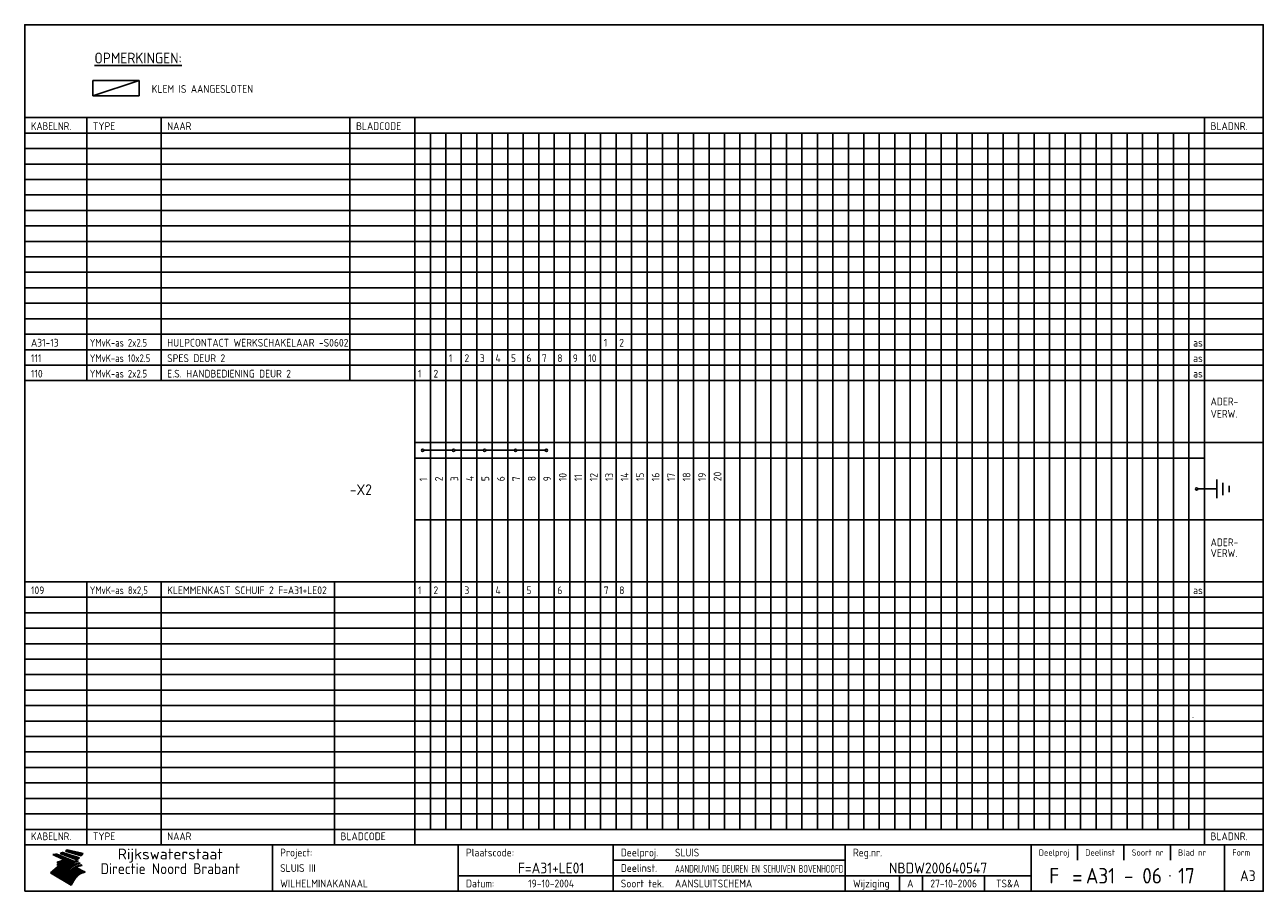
# Model space of a CAD drawing. Extents: x 10 to 410, y 10 to 290.
import ezdxf
from ezdxf.enums import TextEntityAlignment as Align

# ---------------------------------------------------------------- set-up
doc = ezdxf.new("R2010")
doc.units = 0
doc.header["$MEASUREMENT"] = 0
doc.linetypes.add('CENTRE', pattern=[50.8, 31.75, -6.35, 6.35, -6.35])
doc.layers.get('0').update_dxf_attribs({"linetype": 'CONTINUOUS'})
for name, color, linetype in [('0-25', 7, 'CONTINUOUS'), ('0-35', 2, 'CONTINUOUS'), ('0-50', 3, 'CONTINUOUS'), ('B-25', 7, 'CONTINUOUS'), ('B-35', 2, 'CONTINUOUS'), ('S-25', 7, 'CONTINUOUS'), ('S-35', 2, 'CONTINUOUS')]:
    doc.layers.add(name, color=color, linetype=linetype)
doc.styles.add('ISO', font='iso.shx')
doc.styles.get("Standard").update_dxf_attribs({"font": 'iso.shx'})

# ---------------------------------------------------------------- blocks, each defined once
blk = doc.blocks.new('rme15')
at = {"layer": '0-25'}
for p, q in [((410, 35), (10, 35)), ((410, 30), (10, 30)), ((350, 25), (350, 20)), ((365, 25), (365, 20)), ((380, 25), (380, 20)), ((200, 20), (275, 20)), ((150, 15), (335, 15)), ((292.5, 15), (292.5, 10)), ((300, 15), (300, 10)), ((320, 15), (320, 10))]:
    blk.add_line(p, q, dxfattribs=at)
at = {"layer": '0-25', "color": 7}
for p, q in [((19.1, 21.89), (25.12, 19)), ((19.1, 21.89), (25.12, 19)), ((19.17, 21.86), (20.7, 21.86)), ((19.29, 21.8), (20.83, 21.8)), ((19.4, 21.75), (20.96, 21.75)), ((19.52, 21.69), (21.09, 21.69)), ((19.64, 21.63), (21.22, 21.63)), ((19.74, 21.92), (20.56, 21.92)), ((19.75, 21.58), (21.36, 21.58)), ((19.87, 21.52), (21.49, 21.52)), ((19.99, 21.47), (21.62, 21.47)), ((20.11, 21.41), (21.75, 21.41)), ((20.22, 21.35), (21.88, 21.35)), ((20.25, 21.97), (20.43, 21.97)), ((20.34, 21.3), (22.02, 21.3)), ((20.38, 21.99), (26.02, 19.59)), ((20.38, 21.99), (26.02, 19.59)), ((20.46, 21.24), (22.15, 21.24)), ((20.57, 21.18), (22.28, 21.18)), ((20.69, 21.13), (22.41, 21.13)), ((20.81, 21.07), (22.55, 21.07)), ((20.92, 21.02), (22.68, 21.02)), ((21.04, 20.96), (22.81, 20.96)), ((21.16, 20.9), (22.94, 20.9)), ((21.27, 20.85), (23.07, 20.85)), ((21.39, 20.79), (23.21, 20.79)), ((21.47, 22.25), (26.83, 20.19)), ((21.47, 22.25), (26.83, 20.19)), ((21.49, 22.25), (23.07, 22.25)), ((21.51, 20.73), (23.34, 20.73)), ((21.6, 22.2), (23.25, 22.2)), ((21.63, 20.68), (23.47, 20.68)), ((21.65, 22.31), (22.89, 22.31)), ((21.74, 20.62), (23.6, 20.62)), ((21.75, 22.14), (23.42, 22.14)), ((21.8, 22.37), (22.71, 22.37)), ((21.86, 20.57), (23.73, 20.57)), ((21.9, 22.08), (23.6, 22.08)), ((21.94, 22.42), (22.53, 22.42)), ((21.98, 20.51), (23.87, 20.51)), ((22.04, 22.03), (23.78, 22.03)), ((22.06, 22.48), (22.36, 22.48)), ((22.09, 20.45), (24, 20.45)), ((22.18, 22.53), (27.65, 20.8)), ((22.18, 22.53), (27.65, 20.8)), ((22.19, 21.97), (23.96, 21.97)), ((22.21, 20.4), (24.13, 20.4)), ((22.33, 20.34), (24.26, 20.34)), ((22.34, 21.92), (24.13, 21.92)), ((22.37, 20), (23.08, 20)), ((22.44, 20.28), (24.4, 20.28)), ((22.48, 21.86), (24.31, 21.86)), ((22.49, 20.06), (23.04, 20.06)), ((22.56, 20.23), (24.53, 20.23)), ((22.61, 20.12), (22.93, 20.12)), ((22.63, 21.8), (24.49, 21.8)), ((22.68, 20.17), (24.66, 20.17)), ((22.71, 20.17), (22.82, 20.17)), ((23.11, 20.02), (22.77, 20.2)), ((23.11, 20.02), (22.77, 20.2)), ((22.78, 21.75), (24.67, 21.75)), ((22.79, 20.12), (24.79, 20.12)), ((22.91, 20.06), (24.92, 20.06)), ((22.92, 21.69), (24.85, 21.69)), ((23.03, 20), (25.06, 20)), ((23.07, 21.63), (25.02, 21.63)), ((23.14, 22.99), (28.22, 21.46)), ((23.14, 22.99), (28.22, 21.46)), ((23.15, 22.98), (25.33, 22.98)), ((23.22, 21.58), (25.2, 21.58)), ((23.23, 23.04), (25.09, 23.04)), ((23.32, 23.1), (24.84, 23.1)), ((23.34, 22.93), (25.57, 22.93)), ((23.36, 21.52), (25.38, 21.52)), ((23.4, 23.15), (24.6, 23.15)), ((23.49, 23.21), (24.36, 23.21)), ((23.51, 21.47), (25.56, 21.47)), ((23.52, 22.87), (25.81, 22.87)), ((23.57, 23.27), (24.12, 23.27)), ((23.64, 23.32), (23.87, 23.32)), ((23.66, 21.41), (25.74, 21.41)), ((23.7, 23.36), (28.82, 22.17)), ((23.7, 23.36), (28.82, 22.17)), ((23.71, 22.82), (26.06, 22.82)), ((23.8, 21.35), (25.91, 21.35)), ((23.9, 22.76), (26.3, 22.76)), ((23.95, 21.3), (26.09, 21.3)), ((24.09, 22.7), (26.54, 22.7)), ((24.09, 21.24), (26.27, 21.24)), ((24.24, 21.18), (26.45, 21.18)), ((24.27, 22.65), (26.78, 22.65)), ((24.39, 21.13), (26.62, 21.13)), ((24.46, 22.59), (27.03, 22.59)), ((24.53, 21.07), (26.8, 21.07)), ((24.65, 22.53), (27.27, 22.53)), ((24.68, 21.02), (26.98, 21.02)), ((24.83, 20.96), (27.16, 20.96)), ((24.84, 22.48), (27.51, 22.48)), ((24.97, 20.9), (27.34, 20.9)), ((25.02, 22.42), (27.75, 22.42)), ((25.12, 20.85), (27.51, 20.85)), ((25.21, 22.37), (28, 22.37)), ((25.27, 20.79), (27.63, 20.79)), ((25.4, 22.31), (28.24, 22.31)), ((25.41, 20.73), (27.57, 20.73)), ((25.56, 20.68), (27.51, 20.68)), ((25.58, 22.25), (28.48, 22.25)), ((25.71, 20.62), (27.44, 20.62)), ((25.77, 22.2), (28.72, 22.2)), ((25.85, 20.57), (27.37, 20.57)), ((25.96, 22.14), (28.79, 22.14)), ((26, 20.51), (27.29, 20.51)), ((26.15, 22.08), (28.75, 22.08)), ((26.15, 20.45), (27.22, 20.45)), ((26.29, 20.4), (27.14, 20.4)), ((26.33, 22.03), (28.71, 22.03)), ((26.44, 20.34), (27.06, 20.34)), ((26.52, 21.97), (28.66, 21.97)), ((26.59, 20.28), (26.97, 20.28)), ((26.71, 21.92), (28.62, 21.92)), ((26.73, 20.23), (26.89, 20.23)), ((26.9, 21.86), (28.57, 21.86)), ((27.08, 21.8), (28.52, 21.8)), ((27.27, 21.75), (28.48, 21.75)), ((27.46, 21.69), (28.43, 21.69)), ((27.65, 21.63), (28.38, 21.63)), ((27.83, 21.58), (28.33, 21.58)), ((28.02, 21.52), (28.28, 21.52)), ((28.21, 21.47), (28.22, 21.47)), ((20.58, 17.88), (18.3, 16)), ((20.58, 17.88), (18.3, 16)), ((24.94, 11.97), (18.3, 16)), ((24.94, 11.97), (18.3, 16)), ((18.31, 16.01), (20.96, 16.01)), ((18.38, 16.07), (21.46, 16.07)), ((18.45, 16.12), (21.88, 16.12)), ((18.52, 16.18), (22.15, 16.18)), ((18.59, 16.23), (22.38, 16.23)), ((18.65, 16.29), (22.58, 16.29)), ((18.72, 16.35), (22.75, 16.35)), ((18.79, 16.4), (22.91, 16.4)), ((18.86, 16.46), (20.6, 16.46)), ((18.93, 16.52), (20.6, 16.52)), ((18.99, 16.57), (20.6, 16.57)), ((19.06, 16.63), (20.6, 16.63)), ((19.13, 16.68), (20.6, 16.68)), ((19.2, 16.74), (20.6, 16.74)), ((19.27, 16.8), (20.6, 16.8)), ((19.33, 16.85), (21.07, 16.85)), ((19.4, 16.91), (21.55, 16.91)), ((19.47, 16.97), (21.88, 16.97)), ((19.54, 17.02), (22.13, 17.02)), ((19.61, 17.08), (22.34, 17.08)), ((19.67, 17.13), (20.6, 17.13)), ((19.74, 17.19), (20.6, 17.19)), ((19.81, 17.25), (20.6, 17.25)), ((19.88, 17.3), (20.6, 17.3)), ((19.95, 17.36), (20.6, 17.36)), ((20.01, 17.42), (20.6, 17.42)), ((20.08, 17.47), (20.93, 17.47)), ((20.15, 17.53), (21.26, 17.53)), ((20.22, 17.58), (21.51, 17.58)), ((20.29, 17.64), (21.72, 17.64)), ((20.35, 17.7), (21.9, 17.7)), ((20.42, 17.75), (22.07, 17.75)), ((20.49, 17.81), (22.22, 17.81)), ((20.56, 17.87), (22.36, 17.87)), ((20.6, 19.11), (20.58, 19.51)), ((20.6, 19.11), (20.58, 19.51)), ((20.58, 19.5), (22.09, 19.5)), ((20.58, 19.44), (21.95, 19.44)), ((20.59, 19.38), (21.79, 19.38)), ((20.59, 19.33), (21.62, 19.33)), ((20.59, 19.27), (21.42, 19.27)), ((20.6, 19.22), (21.2, 19.22)), ((20.6, 19.16), (20.93, 19.16)), ((20.6, 19.11), (20.69, 19.12)), ((20.6, 19.11), (20.69, 19.12)), ((20.6, 18.79), (20.77, 18.81)), ((20.6, 18.79), (20.77, 18.81)), ((20.6, 18.29), (20.6, 18.79)), ((20.6, 18.29), (20.6, 18.79)), ((20.6, 18.77), (22.46, 18.77)), ((20.6, 18.71), (22.33, 18.71)), ((20.6, 18.65), (22.19, 18.65)), ((20.6, 18.6), (22.04, 18.6)), ((20.6, 18.54), (21.87, 18.54)), ((20.6, 18.48), (21.68, 18.48)), ((20.6, 18.43), (21.46, 18.43)), ((20.6, 18.37), (21.21, 18.37)), ((20.6, 18.29), (20.88, 18.32)), ((20.6, 18.29), (20.88, 18.32)), ((20.6, 18.32), (20.87, 18.32)), ((20.6, 17.88), (20.86, 17.91)), ((20.6, 17.88), (20.86, 17.91)), ((20.6, 17.43), (20.97, 17.48)), ((20.6, 17.43), (20.97, 17.48)), ((20.6, 17.43), (20.6, 17.09)), ((20.6, 17.43), (20.6, 17.09)), ((20.6, 17.09), (21.26, 17.16)), ((20.6, 17.09), (21.26, 17.16)), ((20.6, 16.8), (21.37, 16.89)), ((20.6, 16.8), (21.37, 16.89)), ((20.6, 16.8), (20.6, 16.45)), ((20.6, 16.8), (20.6, 16.45)), ((20.6, 16.45), (21.56, 16.56)), ((20.6, 16.45), (21.56, 16.56)), ((20.6, 15.97), (21.67, 16.09)), ((20.6, 15.97), (21.67, 16.09)), ((20.7, 16.46), (23.06, 16.46)), ((20.9, 19.55), (22.23, 19.55)), ((20.9, 18.82), (22.59, 18.82)), ((20.98, 17.92), (22.5, 17.92)), ((21.02, 17.13), (22.53, 17.13)), ((21.19, 19.61), (22.35, 19.61)), ((21.2, 16.52), (23.2, 16.52)), ((21.32, 18.88), (22.71, 18.88)), ((21.32, 17.98), (22.62, 17.98)), ((21.42, 19.67), (22.47, 19.67)), ((21.47, 17.19), (22.7, 17.19)), ((21.59, 18.03), (22.74, 18.03)), ((21.61, 18.93), (22.82, 18.93)), ((21.62, 19.72), (22.59, 19.72)), ((21.72, 16.57), (23.32, 16.57)), ((21.77, 17.25), (22.85, 17.25)), ((21.8, 19.78), (22.69, 19.78)), ((21.8, 18.09), (22.85, 18.09)), ((21.84, 18.99), (22.92, 18.99)), ((21.96, 19.83), (22.79, 19.83)), ((21.99, 18.15), (22.95, 18.15)), ((22.01, 17.3), (22.99, 17.3)), ((22.03, 19.05), (23.03, 19.05)), ((22.1, 16.63), (23.44, 16.63)), ((22.11, 19.89), (22.89, 19.89)), ((22.16, 18.2), (23.05, 18.2)), ((22.21, 19.1), (23.12, 19.1)), ((22.21, 17.36), (23.12, 17.36)), ((22.24, 19.95), (22.99, 19.95)), ((22.31, 18.26), (23.15, 18.26)), ((22.36, 19.16), (23.22, 19.16)), ((22.38, 16.68), (23.56, 16.68)), ((22.39, 17.42), (23.24, 17.42)), ((22.45, 18.32), (23.24, 18.32)), ((22.51, 19.22), (23.3, 19.22)), ((22.56, 17.47), (23.36, 17.47)), ((22.59, 18.37), (23.33, 18.37)), ((22.6, 16.74), (23.66, 16.74)), ((22.64, 19.27), (23.39, 19.27)), ((22.71, 18.43), (23.42, 18.43)), ((22.71, 17.53), (23.47, 17.53)), ((22.77, 19.33), (23.47, 19.33)), ((22.79, 16.8), (23.77, 16.8)), ((22.83, 18.48), (23.5, 18.48)), ((22.84, 17.58), (23.57, 17.58)), ((22.89, 19.38), (23.55, 19.38)), ((22.94, 18.54), (23.58, 18.54)), ((22.96, 16.85), (23.86, 16.85)), ((22.97, 17.64), (23.67, 17.64)), ((23, 19.44), (23.63, 19.44)), ((23.04, 18.6), (23.66, 18.6)), ((23.1, 19.5), (23.72, 19.5)), ((23.1, 17.7), (23.77, 17.7)), ((23.12, 16.91), (23.96, 16.91)), ((23.14, 18.65), (23.74, 18.65)), ((23.15, 19.95), (25.19, 19.95)), ((23.21, 19.55), (23.8, 19.55)), ((23.21, 17.75), (23.86, 17.75)), ((23.21, 16.01), (28.9, 16.01)), ((23.24, 18.71), (23.82, 18.71)), ((23.26, 19.89), (25.32, 19.89)), ((23.26, 16.97), (24.05, 16.97)), ((23.3, 19.61), (23.88, 19.61)), ((23.32, 17.81), (23.95, 17.81)), ((23.33, 18.77), (23.91, 18.77)), ((23.37, 16.07), (29.08, 16.07)), ((23.38, 19.83), (25.45, 19.83)), ((23.39, 19.67), (23.81, 19.67)), ((23.39, 17.02), (24.14, 17.02)), ((23.42, 18.82), (23.99, 18.82)), ((23.42, 17.87), (24.03, 17.87)), ((23.45, 19.7), (23.58, 19.79)), ((23.45, 19.7), (23.58, 19.79)), ((23.48, 19.72), (23.7, 19.72)), ((23.5, 19.78), (25.58, 19.78)), ((23.51, 18.88), (24.07, 18.88)), ((23.51, 16.12), (29.27, 16.12)), ((23.52, 17.92), (24.11, 17.92)), ((23.52, 17.08), (24.22, 17.08)), ((23.54, 18.9), (24.3, 19.42)), ((23.54, 18.9), (24.3, 19.42)), ((23.56, 19.78), (23.59, 19.78)), ((23.56, 19.39), (23.9, 19.62)), ((23.56, 19.39), (23.9, 19.62)), ((23.58, 19.79), (23.9, 19.62)), ((23.58, 19.79), (23.9, 19.62)), ((23.59, 18.93), (24.15, 18.93)), ((23.61, 19.72), (25.72, 19.72)), ((23.62, 17.98), (24.2, 17.98)), ((23.63, 17.13), (24.3, 17.13)), ((23.65, 18.59), (24.62, 19.25)), ((23.65, 18.59), (24.62, 19.25)), ((29.41, 16.17), (23.65, 16.17)), ((23.67, 18.99), (24.23, 18.99)), ((23.71, 18.03), (24.28, 18.03)), ((23.73, 19.67), (25.85, 19.67)), ((23.75, 19.05), (24.32, 19.05)), ((23.75, 17.19), (24.38, 17.19)), ((23.77, 16.23), (29.47, 16.23)), ((23.79, 18.09), (24.36, 18.09)), ((23.83, 19.1), (24.4, 19.1)), ((23.85, 19.61), (25.98, 19.61)), ((23.85, 17.25), (24.46, 17.25)), ((23.88, 18.15), (24.44, 18.15)), ((23.89, 16.29), (29.36, 16.29)), ((23.92, 19.16), (24.48, 19.16)), ((23.94, 18.19), (25.23, 19.07)), ((23.94, 18.19), (25.23, 19.07)), ((23.95, 17.3), (24.55, 17.3)), ((23.96, 19.55), (25.96, 19.55)), ((23.96, 18.2), (24.53, 18.2)), ((24, 19.22), (24.56, 19.22)), ((24, 16.35), (29.24, 16.35)), ((24.04, 18.26), (24.61, 18.26)), ((24.05, 17.36), (24.63, 17.36)), ((24.06, 17.88), (25.34, 18.76)), ((24.06, 17.88), (25.34, 18.76)), ((24.08, 19.5), (25.88, 19.5)), ((24.08, 19.27), (24.58, 19.27)), ((24.11, 16.4), (29.13, 16.4)), ((24.13, 18.32), (24.69, 18.32)), ((24.14, 17.42), (24.71, 17.42)), ((24.16, 19.33), (24.47, 19.33)), ((24.2, 19.44), (25.79, 19.44)), ((24.21, 18.37), (24.77, 18.37)), ((24.21, 16.46), (29.02, 16.46)), ((24.23, 17.47), (24.79, 17.47)), ((24.24, 17.48), (25.52, 18.36)), ((24.24, 17.48), (25.52, 18.36)), ((24.25, 19.38), (24.36, 19.38)), ((24.29, 18.43), (24.85, 18.43)), ((24.3, 19.42), (24.62, 19.25)), ((24.3, 19.42), (24.62, 19.25)), ((24.31, 19.38), (25.71, 19.38)), ((24.31, 17.53), (24.87, 17.53)), ((24.31, 16.52), (28.91, 16.52)), ((24.35, 17.17), (25.64, 18.05)), ((24.35, 17.17), (25.64, 18.05)), ((24.37, 18.48), (24.94, 18.48)), ((24.39, 17.58), (24.96, 17.58)), ((24.4, 16.57), (28.79, 16.57)), ((24.43, 19.33), (25.62, 19.33)), ((24.45, 18.54), (25.02, 18.54)), ((24.47, 17.64), (25.04, 17.64)), ((24.49, 16.63), (28.68, 16.63)), ((24.54, 18.6), (25.1, 18.6)), ((24.55, 19.27), (25.54, 19.27)), ((24.56, 17.7), (25.12, 17.7)), ((24.57, 16.68), (28.57, 16.68)), ((24.62, 18.65), (25.18, 18.65)), ((24.63, 16.72), (25.91, 17.6)), ((24.63, 16.72), (25.91, 17.6)), ((24.64, 17.75), (25.2, 17.75)), ((24.66, 16.74), (28.45, 16.74)), ((24.67, 19.22), (25.45, 19.22)), ((24.7, 18.71), (25.27, 18.71)), ((24.72, 17.81), (25.29, 17.81)), ((24.74, 16.8), (28.34, 16.8)), ((24.78, 19.16), (25.37, 19.16)), ((24.78, 18.77), (25.34, 18.77)), ((24.8, 17.87), (25.37, 17.87)), ((24.82, 16.85), (28.23, 16.85)), ((24.87, 18.82), (25.4, 18.82)), ((24.89, 17.92), (25.45, 17.92)), ((24.9, 19.1), (25.28, 19.1)), ((24.9, 16.91), (28.11, 16.91)), ((24.95, 18.88), (25.45, 18.88)), ((24.97, 17.98), (25.53, 17.98)), ((24.99, 16.97), (28, 16.97)), ((25.02, 19.05), (25.2, 19.05)), ((25.03, 18.93), (25.51, 18.93)), ((25.05, 18.03), (25.61, 18.03)), ((25.07, 17.02), (27.89, 17.02)), ((25.11, 18.99), (25.57, 18.99)), ((26.02, 19.59), (25.12, 19)), ((26.02, 19.59), (25.12, 19)), ((25.13, 18.09), (25.68, 18.09)), ((25.15, 17.08), (27.77, 17.08)), ((25.19, 19.05), (25.63, 19.05)), ((25.21, 18.15), (25.75, 18.15)), ((25.23, 17.13), (27.66, 17.13)), ((25.26, 19.1), (25.7, 19.1)), ((25.3, 18.2), (25.82, 18.2)), ((25.31, 17.19), (27.55, 17.19)), ((25.33, 19.16), (25.77, 19.16)), ((25.38, 18.26), (25.89, 18.26)), ((25.39, 19.22), (25.85, 19.22)), ((25.4, 17.25), (27.43, 17.25)), ((25.46, 18.32), (25.97, 18.32)), ((25.47, 19.27), (25.93, 19.27)), ((25.48, 17.3), (27.32, 17.3)), ((25.54, 19.33), (26.03, 19.33)), ((25.54, 18.37), (26.06, 18.37)), ((25.56, 17.36), (27.21, 17.36)), ((25.62, 18.43), (26.14, 18.43)), ((25.63, 19.38), (26.13, 19.38)), ((25.64, 17.42), (27.1, 17.42)), ((25.7, 18.48), (26.24, 18.48)), ((25.72, 19.44), (26.24, 19.44)), ((25.73, 17.47), (26.98, 17.47)), ((25.79, 18.54), (26.34, 18.54)), ((25.81, 17.53), (26.87, 17.53)), ((25.82, 19.5), (26.36, 19.5)), ((25.89, 18.6), (26.46, 18.6)), ((25.89, 17.58), (26.76, 17.58)), ((25.93, 19.55), (26.53, 19.55)), ((25.96, 17.64), (26.64, 17.64)), ((25.99, 18.65), (26.58, 18.65)), ((26.04, 17.7), (26.59, 17.7)), ((26.06, 19.61), (26.85, 19.61)), ((26.1, 18.71), (26.72, 18.71)), ((26.12, 17.75), (26.67, 17.75)), ((26.2, 17.81), (26.76, 17.81)), ((26.21, 19.67), (27.23, 19.67)), ((26.23, 18.77), (26.89, 18.77)), ((26.29, 17.87), (26.86, 17.87)), ((26.37, 18.82), (27.09, 18.82)), ((26.39, 17.92), (26.97, 17.92)), ((26.44, 19.72), (27.18, 19.72)), ((26.49, 17.98), (27.09, 17.98)), ((26.53, 18.88), (27.34, 18.88)), ((26.56, 17.68), (29.54, 16.2)), ((26.56, 17.68), (29.54, 16.2)), ((26.6, 18.03), (27.22, 18.03)), ((26.72, 18.09), (27.38, 18.09)), ((26.73, 18.93), (27.66, 18.93)), ((26.85, 18.15), (27.56, 18.15)), ((26.99, 18.99), (27.9, 18.99)), ((27, 18.2), (27.8, 18.2)), ((27.13, 19.78), (27.25, 19.64)), ((27.13, 19.78), (27.25, 19.64)), ((27.18, 18.26), (28.13, 18.26)), ((27.26, 19.05), (27.84, 19.05)), ((27.39, 18.32), (28.47, 18.32)), ((27.7, 18.37), (28.49, 18.37)), ((27.78, 19.1), (27.93, 18.96)), ((27.78, 19.1), (27.93, 18.96)), ((28, 18.43), (28.44, 18.43)), ((28.29, 15.83), (29.54, 16.2)), ((28.29, 15.83), (29.54, 16.2)), ((28.39, 18.48), (28.54, 18.32)), ((28.39, 18.48), (28.54, 18.32)), ((29.54, 16.2), (29.45, 16.17)), ((29.54, 16.2), (29.45, 16.17)), ((29.46, 16.18), (29.47, 16.18)), ((18.38, 15.95), (20.6, 15.95)), ((18.47, 15.9), (20.6, 15.9)), ((18.57, 15.84), (20.6, 15.84)), ((18.66, 15.78), (20.6, 15.78)), ((18.75, 15.73), (20.6, 15.73)), ((18.85, 15.67), (20.6, 15.67)), ((18.94, 15.62), (20.6, 15.62)), ((19.03, 15.56), (27.83, 15.56)), ((19.12, 15.5), (27.75, 15.5)), ((19.22, 15.45), (27.66, 15.45)), ((19.31, 15.39), (27.58, 15.39)), ((19.4, 15.33), (27.5, 15.33)), ((19.49, 15.28), (27.43, 15.28)), ((19.59, 15.22), (27.36, 15.22)), ((19.68, 15.17), (27.29, 15.17)), ((19.77, 15.11), (27.22, 15.11)), ((19.86, 15.05), (27.15, 15.05)), ((19.96, 15), (27.09, 15)), ((20.05, 14.94), (27.02, 14.94)), ((20.14, 14.88), (26.96, 14.88)), ((20.24, 14.83), (26.9, 14.83)), ((20.33, 14.77), (26.84, 14.77)), ((20.42, 14.72), (26.79, 14.72)), ((20.51, 14.66), (26.73, 14.66)), ((20.6, 15.97), (20.6, 15.58)), ((20.6, 15.97), (20.6, 15.58)), ((20.6, 15.58), (21.95, 15.73)), ((20.6, 15.58), (21.95, 15.73)), ((20.61, 14.6), (26.68, 14.6)), ((20.7, 14.55), (26.62, 14.55)), ((20.79, 14.49), (26.57, 14.49)), ((20.88, 14.43), (26.52, 14.43)), ((20.94, 15.62), (27.92, 15.62)), ((20.98, 14.38), (26.47, 14.38)), ((21.07, 14.32), (26.42, 14.32)), ((21.16, 14.27), (26.38, 14.27)), ((21.25, 14.21), (26.33, 14.21)), ((21.35, 14.15), (26.29, 14.15)), ((21.44, 14.1), (26.24, 14.1)), ((21.45, 15.67), (28.01, 15.67)), ((21.53, 14.04), (26.2, 14.04)), ((21.63, 13.98), (26.16, 13.98)), ((21.72, 13.93), (26.12, 13.93)), ((21.81, 13.87), (26.08, 13.87)), ((21.9, 13.82), (26.04, 13.82)), ((21.96, 15.73), (28.11, 15.73)), ((22, 13.76), (26, 13.76)), ((22.09, 13.7), (25.96, 13.7)), ((22.18, 13.65), (25.93, 13.65)), ((22.27, 13.59), (25.89, 13.59)), ((22.34, 15.78), (28.21, 15.78)), ((22.37, 13.53), (25.86, 13.53)), ((22.46, 13.48), (25.82, 13.48)), ((22.55, 13.42), (25.79, 13.42)), ((22.62, 15.84), (28.33, 15.84)), ((22.65, 13.37), (25.76, 13.37)), ((22.74, 13.31), (25.73, 13.31)), ((22.83, 13.25), (25.69, 13.25)), ((22.84, 15.9), (28.52, 15.9)), ((22.92, 13.2), (25.66, 13.2)), ((23.02, 13.14), (25.63, 13.14)), ((23.04, 15.95), (28.71, 15.95)), ((23.11, 13.08), (25.59, 13.08)), ((23.2, 13.03), (25.56, 13.03)), ((23.29, 12.97), (25.53, 12.97)), ((23.39, 12.92), (25.5, 12.92)), ((23.48, 12.86), (25.46, 12.86)), ((23.57, 12.8), (25.43, 12.8)), ((23.66, 12.75), (25.4, 12.75)), ((23.76, 12.69), (25.36, 12.69)), ((23.85, 12.63), (25.33, 12.63)), ((23.94, 12.58), (25.3, 12.58)), ((24.04, 12.52), (25.26, 12.52)), ((24.13, 12.47), (25.23, 12.47)), ((24.22, 12.41), (25.2, 12.41)), ((24.31, 12.35), (25.17, 12.35)), ((24.41, 12.3), (25.13, 12.3)), ((24.5, 12.24), (25.1, 12.24)), ((24.59, 12.18), (25.07, 12.18)), ((24.68, 12.13), (25.03, 12.13)), ((24.78, 12.07), (25, 12.07)), ((24.87, 12.02), (24.97, 12.02)), ((24.94, 11.97), (25.81, 13.45)), ((24.94, 11.97), (25.81, 13.45))]:
    blk.add_line(p, q, dxfattribs=at)
for centre, radius, start, end in [((19.15, 29.7), 7.8, 269.6055, 279.0886), ((19.15, 29.7), 7.8, 269.6055, 279.0886), ((19.93, 25.38), 5.91, 276.3402, 298.7463), ((19.93, 25.38), 5.91, 276.3402, 298.7463), ((19.84, 25.09), 6.03, 278.129, 302.868), ((19.84, 25.09), 6.03, 278.129, 302.868), ((19.84, 27.26), 5.27, 288.0217, 296.3084), ((19.84, 27.26), 5.27, 288.0217, 296.3084), ((20.49, 27.56), 5.28, 300.0654, 307.393), ((20.49, 27.56), 5.28, 300.0654, 307.393), ((24.11, 24.7), 5.26, 301.1147, 312.2814), ((24.11, 24.7), 5.26, 301.1147, 312.2814), ((21.95, 27.32), 8.59, 316.9248, 323.1399), ((21.95, 27.32), 8.59, 316.9248, 323.1399), ((20.21, 23.78), 5.91, 273.6149, 304.3803), ((20.21, 23.78), 5.91, 273.6149, 304.3803), ((20.35, 24.56), 5.76, 274.164, 302.5474), ((20.35, 24.56), 5.76, 274.164, 302.5474), ((20.05, 24.28), 6.02, 277.9472, 305.7139), ((20.05, 24.28), 6.02, 277.9472, 305.7139), ((20.04, 23.49), 6.09, 278.8115, 306.4242), ((20.04, 23.49), 6.09, 278.8115, 306.4242), ((20.53, 23.07), 5.96, 277.0519, 304.973), ((20.53, 23.07), 5.96, 277.0519, 304.973), ((20.72, 22.76), 5.91, 276.3402, 304.3803), ((20.72, 22.76), 5.91, 276.3402, 304.3803), ((21.06, 22.34), 5.81, 274.9043, 303.1745), ((21.06, 22.34), 5.81, 274.9043, 303.1745), ((20.82, 22.06), 6.04, 278.1111, 305.8489), ((20.82, 22.06), 6.04, 278.1111, 305.8489), ((21.3, 21.6), 5.91, 276.3402, 304.3803), ((21.3, 21.6), 5.91, 276.3402, 304.3803), ((27.05, 17.17), 2.63, 107.4286, 133.7799), ((27.05, 17.17), 2.63, 107.4286, 133.7799), ((27.45, 16.91), 2.81, 110.4143, 138.7411), ((27.45, 16.91), 2.81, 110.4143, 138.7411), ((27.57, 15.64), 3.4, 98.1566, 126.9045), ((27.57, 15.64), 3.4, 98.1566, 126.9045), ((27.91, 15.54), 3.39, 100.5835, 132.088), ((27.91, 15.54), 3.39, 100.5835, 132.088), ((28.21, 14.74), 3.67, 95.7581, 128.7216), ((28.21, 14.74), 3.67, 95.7581, 128.7216), ((27.01, 16.84), 2.93, 87.7348, 104.8316), ((27.01, 16.84), 2.93, 87.7348, 104.8316), ((27.37, 15.71), 3.93, 91.7838, 103.2817), ((27.37, 15.71), 3.93, 91.7838, 103.2817), ((28.4, 15.05), 3.21, 96.3886, 125.0052), ((28.4, 15.05), 3.21, 96.3886, 125.0052), ((27.82, 16.31), 2.8, 90.634, 105.1984), ((27.82, 16.31), 2.8, 90.634, 105.1984), ((28.19, 15.04), 3.93, 93.8342, 103.2817), ((28.19, 15.04), 3.93, 93.8342, 103.2817), ((28.58, 15.69), 2.8, 93.8141, 105.1984), ((28.58, 15.69), 2.8, 93.8141, 105.1984), ((28.95, 14.41), 3.93, 96.0135, 103.2817), ((28.95, 14.41), 3.93, 96.0135, 103.2817), ((31.24, 10.26), 6.3, 117.9568, 149.6251), ((31.24, 10.26), 6.3, 117.9568, 149.6251)]:
    blk.add_arc(centre, radius, start, end, dxfattribs=at)
at = {"layer": '0-35'}
for p, q in [((90, 25), (90, 10)), ((150, 25), (150, 10)), ((200, 25), (200, 10)), ((275, 25), (275, 10)), ((335, 25), (335, 10)), ((397.5, 25), (397.5, 10))]:
    blk.add_line(p, q, dxfattribs=at)
at = {"layer": '0-50'}
for p, q in [((10, 25), (410, 25)), ((348.75, 15), (351.25, 15)), ((348.75, 13.5), (351.25, 13.5))]:
    blk.add_line(p, q, dxfattribs=at)
blk.add_lwpolyline([(10, 10), (410, 10), (410, 290), (10, 290)], close=True, dxfattribs=at)
at = {"layer": '0-50', "const_width": 0.25}
blk.add_lwpolyline([(379.75, 15, 1), (380, 15, 1)], format="xyb", close=True, dxfattribs=at)
at = {"layer": '0-25', "style": 'ISO'}
for s, height, p in [('Project:', 2.5, (92.5, 22.5)), ('Plaatscode:', 2.5, (152.5, 22.5)), ('Deelproj.', 2.5, (202.5, 22.5)), ('Reg.nr.', 2.5, (277.5, 22.5)), ('Deelproj', 2, (337.5, 22.5)), ('Deelinst', 2, (352.5, 22.5)), ('Soort nr', 2, (367.5, 22.5)), ('Blad nr', 2, (382.5, 22.5)), ('Form', 2, (400, 22.5)), ('Deelinst.', 2.5, (202.5, 17.5)), ('Datum:', 2.5, (152.5, 12.5)), ('Soort tek.', 2.5, (202.5, 12.5)), ('Wijziging', 2.5, (277.5, 12.5))]:
    blk.add_text(s, height=height, dxfattribs=at).set_placement(p, align=Align.MIDDLE_LEFT)
for tag, height, p in [('N', 2.5, (220, 22.5)), ('B', 2.5, (92.5, 17.5)), ('P', 1.8, (220, 17.5)), ('C', 2.5, (92.5, 12.5)), ('U', 2.5, (220, 12.5)), ('REV', 2.5, (295, 12.5))]:
    blk.add_attdef(tag, text='', height=height, dxfattribs=at).set_placement(p, align=Align.MIDDLE_LEFT)
for tag, p in [('W', (180, 12.5)), ('Z', (310, 12.5)), ('Y', (327.5, 12.5))]:
    blk.add_attdef(tag, text='', height=2.5, dxfattribs=at).set_placement(p, align=Align.MIDDLE)
at = {"layer": '0-35', "style": 'ISO', "width": 1.182609}
blk.add_text('Rijkswaterstaat', height=3.5, dxfattribs=at).set_placement((40, 20.28), (74, 20.28), align=Align.FIT)
at = {"layer": '0-35', "color": 2, "style": 'ISO', "width": 1.016949}
blk.add_text('Directie Noord Brabant', height=3.5, dxfattribs=at).set_placement((34.5, 15.53), (79.5, 15.53), align=Align.FIT)
at = {"layer": '0-35', "style": 'ISO'}
blk.add_attdef('X', text='', height=3.5, dxfattribs=at).set_placement((180, 17.5), align=Align.MIDDLE_CENTER)
blk.add_attdef('RNR', text='', height=3.5, dxfattribs=at).set_placement((305, 17.5), align=Align.MIDDLE)
blk.add_attdef('FORM', text='', height=3.5, dxfattribs=at).set_placement((402.5, 15), align=Align.MIDDLE_LEFT)
at = {"layer": '0-50', "style": 'ISO'}
for tag, p in [('M', (342.5, 15)), ('O', (365, 15))]:
    blk.add_attdef(tag, text='', height=5, dxfattribs=at).set_placement(p, align=Align.MIDDLE)
blk.add_attdef('Q', text='', height=5, dxfattribs=at).set_placement((382.5, 15), align=Align.MIDDLE_LEFT)

msp = doc.modelspace()

# ---------------------------------------------------------------- linework, layer by layer
at = {"linetype": 'CENTRE'}
msp.add_line((151, 175), (151, 161), dxfattribs=at)
msp.add_line((136, 150), (391, 150))
at = {"layer": 'S-25'}
for p, q in [((32, 272), (32, 267)), ((47, 272), (32, 272)), ((32, 267), (47, 272)), ((47, 267), (47, 272)), ((32, 267), (47, 267)), ((10, 260), (410, 260)), ((10, 255), (410, 255)), ((141, 255), (141, 175)), ((146, 255), (146, 175)), ((151, 255), (151, 175)), ((156, 255), (156, 175)), ((161, 255), (161, 30)), ((166, 255), (166, 175)), ((171, 255), (171, 175)), ((176, 255), (176, 175)), ((181, 255), (181, 175)), ((186, 255), (186, 30)), ((191, 255), (191, 175)), ((196, 255), (196, 175)), ((201, 255), (201, 175)), ((206, 255), (206, 175)), ((211, 255), (211, 30)), ((216, 255), (216, 175)), ((221, 255), (221, 175)), ((226, 255), (226, 175)), ((231, 255), (231, 175)), ((236, 255), (236, 30)), ((241, 255), (241, 175)), ((246, 255), (246, 175)), ((251, 255), (251, 175)), ((256, 255), (256, 175)), ((261, 255), (261, 30)), ((266, 255), (266, 175)), ((271, 255), (271, 175)), ((276, 255), (276, 175)), ((281, 255), (281, 175)), ((286, 255), (286, 30)), ((291, 255), (291, 175)), ((296, 255), (296, 175)), ((301, 255), (301, 175)), ((306, 255), (306, 175)), ((311, 255), (311, 30)), ((316, 255), (316, 175)), ((321, 255), (321, 175)), ((326, 255), (326, 175)), ((331, 255), (331, 175)), ((336, 255), (336, 30)), ((341, 255), (341, 175)), ((346, 255), (346, 175)), ((351, 255), (351, 175)), ((356, 255), (356, 175)), ((361, 255), (361, 30)), ((366, 255), (366, 175)), ((371, 255), (371, 175)), ((376, 255), (376, 175)), ((381, 255), (381, 175)), ((386, 255), (386, 30)), ((10, 250), (410, 250)), ((10, 245), (410, 245)), ((10, 240), (410, 240)), ((10, 235), (410, 235)), ((10, 230), (410, 230)), ((10, 225), (410, 225)), ((10, 220), (410, 220)), ((10, 215), (410, 215)), ((10, 210), (410, 210)), ((10, 205), (410, 205)), ((10, 200), (410, 200)), ((10, 195), (410, 195)), ((10, 190), (410, 190)), ((10, 185), (410, 185)), ((10, 180), (410, 180)), ((10, 175), (410, 175)), ((141, 175), (141, 110)), ((146, 175), (146, 110)), ((151, 175), (151, 110)), ((156, 175), (156, 110)), ((166, 175), (166, 110)), ((171, 175), (171, 110)), ((176, 175), (176, 110)), ((181, 175), (181, 110)), ((191, 175), (191, 110)), ((196, 175), (196, 110)), ((201, 175), (201, 110)), ((206, 175), (206, 110)), ((216, 175), (216, 110)), ((221, 175), (221, 110)), ((226, 175), (226, 110)), ((231, 175), (231, 110)), ((241, 175), (241, 110)), ((246, 175), (246, 110)), ((251, 175), (251, 110)), ((256, 175), (256, 110)), ((266, 175), (266, 110)), ((271, 175), (271, 110)), ((276, 175), (276, 110)), ((281, 175), (281, 110)), ((291, 175), (291, 110)), ((296, 175), (296, 110)), ((301, 175), (301, 110)), ((306, 175), (306, 110)), ((316, 175), (316, 110)), ((321, 175), (321, 110)), ((326, 175), (326, 110)), ((331, 175), (331, 110)), ((341, 175), (341, 110)), ((346, 175), (346, 110)), ((351, 175), (351, 110)), ((356, 175), (356, 110)), ((366, 175), (366, 110)), ((371, 175), (371, 110)), ((376, 175), (376, 110)), ((381, 175), (381, 110)), ((138.87, 152.5), (144.55, 152.5)), ((143.87, 152.5), (148.12, 152.5)), ((148.87, 152.5), (156, 152.5)), ((153.87, 152.5), (158.12, 152.5)), ((158.87, 152.5), (166, 152.5)), ((163.87, 152.5), (168.12, 152.5)), ((168.87, 152.5), (176, 152.5)), ((173.87, 152.5), (178.12, 152.5)), ((389, 140), (395, 140)), ((395, 143), (395, 137)), ((397, 142), (397, 138)), ((399, 141), (399, 139)), ((10, 110), (410, 110)), ((141, 110), (141, 30)), ((146, 110), (146, 30)), ((151, 110), (151, 30)), ((156, 110), (156, 30)), ((166, 110), (166, 30)), ((171, 110), (171, 30)), ((176, 110), (176, 30)), ((181, 110), (181, 30)), ((191, 110), (191, 30)), ((196, 110), (196, 30)), ((201, 110), (201, 30)), ((206, 110), (206, 30)), ((216, 110), (216, 30)), ((221, 110), (221, 30)), ((226, 110), (226, 30)), ((231, 110), (231, 30)), ((241, 110), (241, 30)), ((246, 110), (246, 30)), ((251, 110), (251, 30)), ((256, 110), (256, 30)), ((266, 110), (266, 30)), ((271, 110), (271, 30)), ((276, 110), (276, 30)), ((281, 110), (281, 30)), ((291, 110), (291, 30)), ((296, 110), (296, 30)), ((301, 110), (301, 30)), ((306, 110), (306, 30)), ((316, 110), (316, 30)), ((321, 110), (321, 30)), ((326, 110), (326, 30)), ((331, 110), (331, 30)), ((341, 110), (341, 30)), ((346, 110), (346, 30)), ((351, 110), (351, 30)), ((356, 110), (356, 30)), ((366, 110), (366, 30)), ((371, 110), (371, 30)), ((376, 110), (376, 30)), ((381, 110), (381, 30)), ((10, 105), (410, 105)), ((10, 100), (410, 100)), ((10, 95), (410, 95)), ((10, 90), (410, 90)), ((10, 85), (410, 85)), ((10, 80), (410, 80)), ((10, 75), (410, 75)), ((10, 70), (410, 70)), ((10, 65), (410, 65)), ((10, 60), (410, 60)), ((10, 55), (410, 55)), ((10, 50), (410, 50)), ((10, 45), (410, 45)), ((10, 40), (410, 40)), ((10, 35), (410, 35)), ((10, 30), (410, 30))]:
    msp.add_line(p, q, dxfattribs=at)
for centre, start, end in [((138.5, 152.5), 0, 180), ((138.5, 152.5), 180, 0), ((148.5, 152.5), 0, 180), ((148.5, 152.5), 180, 0), ((158.5, 152.5), 0, 180), ((158.5, 152.5), 180, 0), ((168.5, 152.5), 0, 180), ((168.5, 152.5), 180, 0), ((178.5, 152.5), 0, 180), ((178.5, 152.5), 180, 0), ((388.5, 140), 0, 180), ((388.5, 140), 180, 0)]:
    msp.add_arc(centre, 0.375, start, end, dxfattribs=at)
at = {"layer": 'S-35'}
for p, q in [((30, 260), (30, 175)), ((54, 260), (54, 175)), ((115, 260), (115, 175)), ((136, 260), (136, 25)), ((391, 260), (391, 25)), ((136, 155), (410, 155)), ((136, 130), (410, 130)), ((30, 110), (30, 25)), ((54, 110), (54, 25)), ((110, 110), (110, 25))]:
    msp.add_line(p, q, dxfattribs=at)

# ---------------------------------------------------------------- block references
at = {"linetype": 'CENTRE'}
ref = msp.add_blockref('rme15', (0, 0), dxfattribs=at)
ref.add_attrib('B', 'SLUIS III', dxfattribs={"layer": '0-25', "height": 2.5, "style": 'ISO'}).set_placement((92.5, 17.5), align=Align.MIDDLE_LEFT)
ref.add_attrib('C', 'WILHELMINAKANAAL', dxfattribs={"layer": '0-25', "height": 2.5, "style": 'ISO'}).set_placement((92.5, 12.5), align=Align.MIDDLE_LEFT)
ref.add_attrib('N', 'SLUIS', dxfattribs={"layer": '0-25', "height": 2.5, "style": 'ISO'}).set_placement((220, 22.5), align=Align.MIDDLE_LEFT)
ref.add_attrib('U', 'AANSLUITSCHEMA', dxfattribs={"layer": '0-25', "height": 2.5, "style": 'ISO'}).set_placement((220, 12.5), align=Align.MIDDLE_LEFT)
ref.add_attrib('M', 'F', dxfattribs={"layer": '0-50', "height": 5, "style": 'ISO'}).set_placement((342.5, 15), align=Align.MIDDLE)
ref.add_attrib('O', 'A31 - 06', dxfattribs={"layer": '0-50', "height": 5, "style": 'ISO'}).set_placement((365, 15), align=Align.MIDDLE)
ref.add_attrib('Q', '17', dxfattribs={"layer": '0-50', "height": 5, "style": 'ISO'}).set_placement((382.5, 15), align=Align.MIDDLE_LEFT)
ref.add_attrib('X', 'F=A31+LE01', dxfattribs={"layer": '0-35', "height": 3.5, "style": 'ISO'}).set_placement((180, 17.5), align=Align.MIDDLE_CENTER)
ref.add_attrib('RNR', 'NBDW200640547', dxfattribs={"layer": '0-35', "height": 3.5, "style": 'ISO'}).set_placement((305, 17.5), align=Align.MIDDLE)
ref.add_attrib('W', '19-10-2004', dxfattribs={"layer": '0-25', "height": 2.5, "style": 'ISO'}).set_placement((180, 12.5), align=Align.MIDDLE)
ref.add_attrib('FORM', 'A3', dxfattribs={"layer": '0-35', "height": 3.5, "style": 'ISO'}).set_placement((402.5, 15), align=Align.MIDDLE_LEFT)
ref.add_attrib('REV', 'A', dxfattribs={"layer": '0-25', "height": 2.5, "style": 'ISO'}).set_placement((295, 12.5), align=Align.MIDDLE_LEFT)
ref.add_attrib('Z', '27-10-2006', dxfattribs={"layer": '0-25', "height": 2.5, "style": 'ISO'}).set_placement((310, 12.5), align=Align.MIDDLE)
ref.add_attrib('Y', 'TS&A', dxfattribs={"layer": '0-25', "height": 2.5, "style": 'ISO'}).set_placement((327.5, 12.5), align=Align.MIDDLE)

# ---------------------------------------------------------------- texts
at = {"layer": 'B-25'}
for s, p in [('KLEM IS AANGESLOTEN', (51, 268)), ('TYPE', (32, 256)), ('NAAR', (56, 256)), ('BLADCODE', (117, 256)), ('BLADNR.', (393, 256)), ('A31-13', (12, 186)), ('HULPCONTACT WERKSCHAKELAAR -S0602', (56, 186)), ('1', (197, 186)), ('2', (202, 186)), ('as', (387.36, 186)), ('111', (12, 181)), ('SPES DEUR 2', (56, 181)), ('1', (147, 181)), ('2', (152, 181)), ('3', (157, 181)), ('4', (162, 181)), ('5', (167, 181)), ('6', (172, 181)), ('7', (177, 181)), ('8', (182, 181)), ('9', (187, 181)), ('10', (192, 181)), ('as', (387.36, 181)), ('110', (12, 176)), ('E.S. HANDBEDIENING DEUR 2', (56, 176)), ('1', (137, 176)), ('2', (142, 176)), ('as', (387.36, 176)), ('ADER-', (393, 167)), ('VERW.', (393, 163)), ('ADER-', (393, 121.5)), ('VERW.', (393, 118)), ('109', (12, 106)), ('KLEMMENKAST SCHUIF 2 F=A31+LE02', (56, 106)), ('1', (137, 106)), ('2', (142, 106)), ('3', (152, 106)), ('4', (162, 106)), ('5', (172, 106)), ('6', (182, 106)), ('7', (197, 106)), ('8', (202, 106)), ('as', (387.36, 106)), ('.', (387, 66)), ('TYPE', (32, 26.5)), ('NAAR', (56, 26.5)), ('BLADCODE', (112, 26.5)), ('BLADNR.', (393, 26.5))]:
    msp.add_text(s, height=2.5, dxfattribs=at).set_placement(p)
at = {"layer": 'B-25', "width": 1.070588}
for p, p2 in [((12, 256), (25, 256)), ((12, 26.5), (25, 26.5))]:
    msp.add_text('KABELNR.', height=2.5, dxfattribs=at).set_placement(p, p2, align=Align.FIT)
at = {"layer": 'B-25', "width": 0.9}
for s, p in [('YMvK-as 2x2.5', (31, 186)), ('YMvK-as 10x2.5', (31, 181)), ('YMvK-as 2x2.5', (31, 176)), ('YMvK-as 8x2,5', (31, 106))]:
    msp.add_text(s, height=2.5, dxfattribs=at).set_placement(p)
at = {"layer": 'B-25'}
for s, p in [('1', (140, 142.5)), ('2', (145, 142.5)), ('3', (150, 142.5)), ('4', (155, 142.5)), ('5', (160, 142.5)), ('6', (165, 142.5)), ('7', (170, 142.5)), ('8', (175, 142.5)), ('9', (180, 142.5)), ('10', (185, 142.5)), ('11', (190, 142.5)), ('12', (195, 142.5)), ('13', (200, 142.5)), ('14', (205, 142.5)), ('15', (210, 142.5)), ('16', (215, 142.5)), ('17', (220, 142.5)), ('18', (225, 142.5)), ('19', (230, 142.5)), ('20', (235, 142.5))]:
    msp.add_text(s, height=2.5, rotation=90, dxfattribs=at).set_placement(p)
at = {"layer": 'B-25', "style": 'ISO', "width": 0.801744}
msp.add_text('AANDRIJVING DEUREN EN SCHUIVEN BOVENHOOFD', height=2.5, dxfattribs=at).set_placement((220, 16), (274.4, 16), align=Align.FIT)
at = {"layer": 'B-35'}
for s, p in [('%%UOPMERKINGEN:', (32.5, 277.5)), ('-X2', (115, 138))]:
    msp.add_text(s, height=3.5, dxfattribs=at).set_placement(p)

doc.saveas('drawing.dxf')
